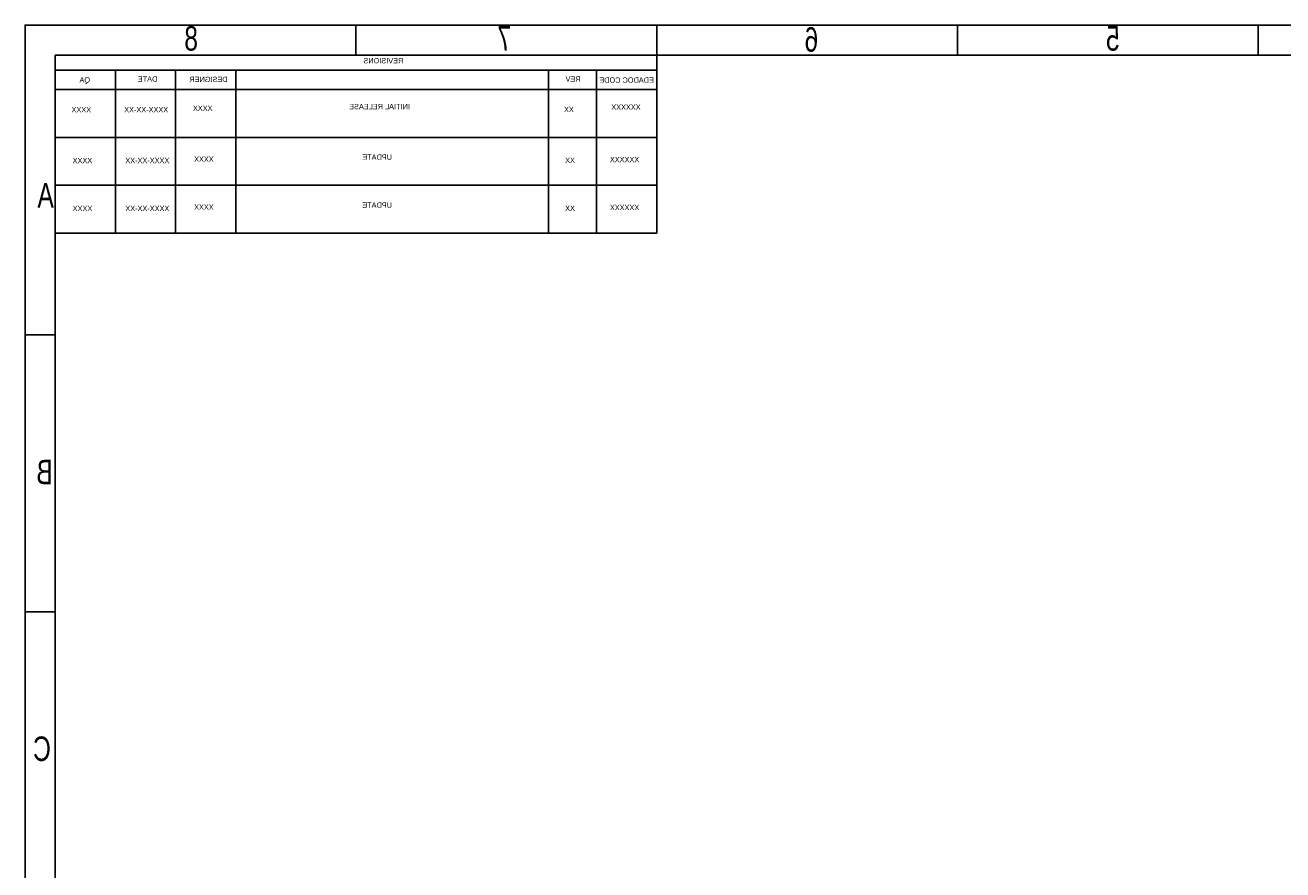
# Model space of a CAD drawing. Extents: x -59 to 351, y -56 to 231.
# Tile 33 of 34: x -59 to 150, y 91 to 231. Entities that reach past the tile are written whole.
import ezdxf

# ---------------------------------------------------------------- set-up
doc = ezdxf.new("R2010")
doc.units = 0
doc.layers.add('BG_SILKSCREEN_BOTTOM', color=23, linetype='CONTINUOUS')

msp = doc.modelspace()

# ---------------------------------------------------------------- linework, layer by layer
at = {"layer": 'BG_SILKSCREEN_BOTTOM'}
msp.add_lwpolyline([(-58.801, -55.753), (-58.801, 231.246934), (351.198942, 231.246934), (351.198942, -55.753)], close=True, dxfattribs=at)
for points in [[(-3.80111, 226.246944), (-3.80111, 231.246934)], [(46.199044, 226.246944), (46.199044, 231.246934)], [(96.198944, 226.246944), (96.198944, 231.246934)], [(146.198844, 231.246934), (146.198844, 226.246944)], [(-53.80101, -50.752756), (-53.80101, 226.246944)], [(-53.80101, 226.246944), (346.198952, 226.246944)], [(36.199064, 212.597238), (46.199044, 212.597238), (46.199044, 226.246944)], [(-43.80103, 223.786954), (-43.80103, 212.597238), (-53.80101, 212.597238)], [(46.199044, 223.786954), (-53.80101, 223.786954)], [(-43.80103, 212.597238), (-33.80105, 212.597238), (-33.80105, 223.786954)], [(-33.80105, 212.597238), (-23.80107, 212.597238), (-23.80107, 223.786954)], [(-23.80107, 212.597238), (28.19908, 212.597238), (28.19908, 223.786954)], [(28.19908, 212.597238), (36.199064, 212.597238), (36.199064, 223.786954)], [(46.199044, 220.565218), (-53.80101, 220.565218)], [(-43.80103, 212.597238), (-43.80103, 204.629004)], [(-33.80105, 204.629004), (-33.80105, 212.597238)], [(-23.80107, 204.629004), (-23.80107, 212.597238)], [(28.19908, 204.629004), (28.19908, 212.597238)], [(36.199064, 204.629004), (36.199064, 212.597238)], [(46.199044, 204.629004), (46.199044, 212.597238)], [(-43.80103, 204.629004), (-53.80101, 204.629004)], [(-43.80103, 204.629258), (-43.80103, 196.661024)], [(46.199044, 204.629004), (-43.80103, 204.629004)], [(-33.80105, 196.661024), (-33.80105, 204.629258)], [(-23.80107, 196.661024), (-23.80107, 204.629258)], [(28.19908, 196.661024), (28.19908, 204.629258)], [(36.199064, 196.661024), (36.199064, 204.629258)], [(46.199044, 196.661024), (46.199044, 204.629258)], [(-43.80103, 196.661024), (-53.80101, 196.661024)], [(46.199044, 196.661024), (-43.80103, 196.661024)], [(-58.801, 179.74691), (-53.80101, 179.74691)], [(-58.801, 133.747002), (-53.80101, 133.747002)]]:
    msp.add_lwpolyline(points, dxfattribs=at)

# ---------------------------------------------------------------- texts
at = {"layer": 'BG_SILKSCREEN_BOTTOM', "text_generation_flag": 2}
for s, height, width, p in [('8', 4.064, 0.75, (-30.07106, 227.019612)), ('7', 4.064, 0.75, (21.99894, 227.019612)), ('6', 4.064, 0.75, (73.04913, 226.844606)), ('5', 4.064, 0.75, (123.152408, 227.017326)), ('REVISIONS', 0.889, 0.942857, (4.077716, 224.896426)), ('QA', 0.889, 0.942857, (-48.008032, 221.708472)), ('DATE', 0.889, 0.942857, (-36.816284, 221.848426)), ('DESIGNER', 0.889, 0.942857, (-25.14346, 221.787212)), ('REV', 0.889, 0.942857, (33.541716, 221.848426)), ('EDADOC CODE', 0.889, 0.942857, (45.729144, 221.670372)), ('XXXX', 0.889, 0.942857, (-47.830994, 216.750138)), ('XXXX-XX-XX', 0.889, 0.942857, (-35.015932, 216.755218)), ('XXXX', 0.889, 0.942857, (-27.646122, 216.990168)), ('INITIAL RELEASE', 0.889, 0.942857, (5.164074, 217.26779)), ('XX', 0.889, 0.942857, (32.420052, 216.790778)), ('XXXXXX', 0.889, 0.942857, (43.532552, 217.183208)), ('XXXX', 0.889, 0.942857, (-47.641002, 208.30032)), ('XXXX-XX-XX', 0.889, 0.942857, (-34.82594, 208.305146)), ('XXXX', 0.889, 0.942857, (-27.45613, 208.54035)), ('UPDATE', 0.889, 0.942857, (2.188972, 208.862676)), ('XX', 0.889, 0.942857, (32.610044, 208.340706)), ('XXXXXX', 0.889, 0.942857, (43.300904, 208.46288)), ('A', 4.064, 0.75, (-54.030372, 200.934828)), ('XXXX', 0.889, 0.942857, (-47.641002, 200.33234)), ('XXXX-XX-XX', 0.889, 0.942857, (-34.82594, 200.337166)), ('XXXX', 0.889, 0.942857, (-27.45613, 200.57237)), ('UPDATE', 0.889, 0.942857, (2.188972, 200.894696)), ('XX', 0.889, 0.942857, (32.610044, 200.372726)), ('XXXXXX', 0.889, 0.942857, (43.300904, 200.4949)), ('B', 4.064, 0.75, (-54.230524, 154.934412)), ('C', 4.064, 0.75, (-54.52364, 108.934504))]:
    msp.add_text(s, height=height, dxfattribs=dict(at, width=width)).set_placement(p)

doc.saveas('drawing.dxf')
